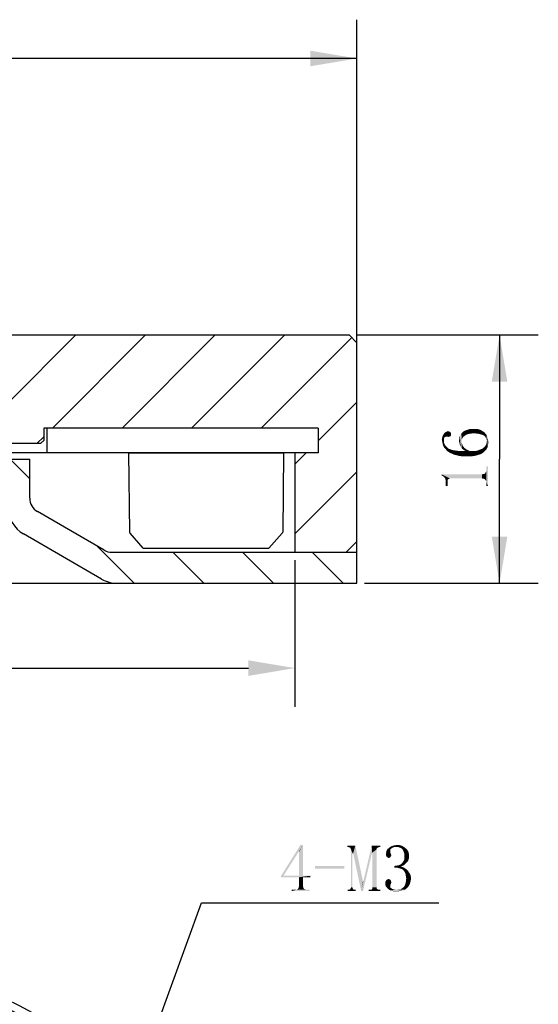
# Model space of a CAD drawing. Header units: millimetres. Extents: x 99 to 211, y 61 to 253.
# Tile 4 of 4: x 178 to 211, y 187 to 251. Entities that reach past the tile are written whole.
import ezdxf

# ---------------------------------------------------------------- set-up
doc = ezdxf.new("R2010")
doc.units = ezdxf.units.MM
doc.header["$LTSCALE"] = 23.1
doc.header["$PDMODE"] = 3
doc.header["$PDSIZE"] = 8
doc.layers.get('0').update_dxf_attribs({"linetype": 'CONTINUOUS'})
doc.layers.get('Defpoints').update_dxf_attribs({"linetype": 'CONTINUOUS'})
for name, color, linetype in [('00_COMPONENTS', 7, 'CONTINUOUS'), ('08_ALL_DRAFTS', 7, 'CONTINUOUS'), ('09_ALL_ROUNDS', 7, 'CONTINUOUS'), ('51__DRAFT_DIMS', 7, 'CONTINUOUS')]:
    doc.layers.add(name, color=color, linetype=linetype)
doc.styles.get("Standard").update_dxf_attribs({"font": 'simfang.ttf'})
doc.dimstyles.new('DIMSTYLE_2', dxfattribs={"dimtxt": 3, "dimasz": 3, "dimexe": 2.5, "dimexo": 0.5, "dimtad": 1, "dimdsep": 46, "dimtxsty": 'STANDARD', "dimblk": '_FILLED', "dimblk1": '_FILLED', "dimblk2": '_FILLED', "dimcen": 0.09, "dimclrt": 3, "dimazin": 2, "dimtp": 0.1, "dimtm": 0.1, "dimtfac": 1, "dimtofl": 0, "dimtmove": 0, "dimatfit": 1, "dimldrblk": '_FILLED', "dimfxl": 1, "dimtolj": 1, "dimarcsym": 0})
doc.dimstyles.new('DIMSTYLE_3', dxfattribs={"dimtxt": 3, "dimasz": 3, "dimexe": 2.5, "dimexo": 0.5, "dimgap": 0.75, "dimtad": 1, "dimdsep": 46, "dimtxsty": 'STANDARD', "dimblk": '_FILLED', "dimblk1": '_FILLED', "dimblk2": '_FILLED', "dimcen": 0.09, "dimclrt": 3, "dimazin": 2, "dimtp": 0.3, "dimtm": 0.3, "dimtfac": 1, "dimtofl": 0, "dimtmove": 0, "dimatfit": 3, "dimldrblk": '_FILLED', "dimfxl": 1, "dimtolj": 1, "dimarcsym": 0})
doc.dimstyles.new('DIMSTYLE_4', dxfattribs={"dimtxt": 3, "dimasz": 3, "dimexe": 2.5, "dimexo": 0.5, "dimgap": 0.75, "dimtad": 1, "dimdsep": 46, "dimtxsty": 'STANDARD', "dimblk": '_FILLED', "dimblk1": '_FILLED', "dimblk2": '_FILLED', "dimcen": 0.09, "dimclrt": 3, "dimazin": 2, "dimtp": 0.2, "dimtm": 0.2, "dimtfac": 1, "dimtofl": 0, "dimtmove": 0, "dimatfit": 3, "dimldrblk": '_FILLED', "dimfxl": 1, "dimtolj": 1, "dimarcsym": 0})
pattern_1 = [(45, (0, 0), (-5.9397, 5.9397), [])]

# ---------------------------------------------------------------- blocks, each defined once
blk = doc.blocks.new('_FILLED')
at = {"color": 0, "linetype": 'ByBlock'}
blk.add_solid([(0, 0), (-1, 0.167), (-1, -0.167)], dxfattribs=at)
blk = doc.blocks.new('*D2')
at = {"layer": '51__DRAFT_DIMS', "color": 4}
for p, q in [((182.851, 176.185), (189.338, 194.045)), ((189.338, 194.045), (192.838, 194.045)), ((192.838, 194.045), (204.651, 194.045))]:
    blk.add_line(p, q, dxfattribs=at)
at = {"layer": '51__DRAFT_DIMS', "color": 4, "xscale": 3, "yscale": 3, "zscale": 3, "rotation": 250.0402917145}
blk.add_blockref('_FILLED', (182.851, 176.185), dxfattribs=at)
blk = doc.blocks.new('*D3')
at = {"layer": '51__DRAFT_DIMS', "color": 4}
for p, q in [((119.358, 229.627), (119.358, 250.942)), ((199.358, 229.627), (199.358, 250.942)), ((119.358, 248.442), (159.358, 248.442)), ((199.358, 248.442), (159.358, 248.442))]:
    blk.add_line(p, q, dxfattribs=at)
at = {"layer": '51__DRAFT_DIMS', "color": 4, "xscale": 3, "yscale": 3, "zscale": 3, "rotation": 180}
blk.add_blockref('_FILLED', (119.358, 248.442), dxfattribs=at)
at = {"layer": '51__DRAFT_DIMS', "color": 4, "xscale": 3, "yscale": 3, "zscale": 3}
blk.add_blockref('_FILLED', (199.358, 248.442), dxfattribs=at)
blk = doc.blocks.new('*D5')
at = {"layer": '51__DRAFT_DIMS', "color": 4}
for p, q in [((199.358, 230.627), (211.06, 230.627)), ((208.56, 230.627), (208.56, 222.627)), ((208.56, 214.627), (208.56, 222.627)), ((199.858, 214.627), (211.06, 214.627))]:
    blk.add_line(p, q, dxfattribs=at)
at = {"layer": '51__DRAFT_DIMS', "color": 4, "xscale": 3, "yscale": 3, "zscale": 3}
for p, rotation in [((208.56, 230.627), 90), ((208.56, 214.627), 270)]:
    blk.add_blockref('_FILLED', p, dxfattribs=dict(at, rotation=rotation))
blk = doc.blocks.new('*D8')
at = {"layer": '51__DRAFT_DIMS', "color": 0, "lineweight": -2}
for p, q in [((123.358, 216.127), (123.358, 206.662)), ((195.358, 216.127), (195.358, 206.662)), ((126.358, 209.162), (192.358, 209.162))]:
    blk.add_line(p, q, dxfattribs=at)
at = {"layer": 'Defpoints', "color": 0}
for p in [(123.358, 216.627), (195.358, 216.627), (195.358, 209.162)]:
    blk.add_point(p, dxfattribs=at)
at = {"layer": '51__DRAFT_DIMS', "color": 0, "linetype": 'ByBlock', "lineweight": -2, "xscale": 3, "yscale": 3, "zscale": 3, "rotation": 180}
blk.add_blockref('_FILLED', (123.358, 209.162), dxfattribs=at)
at = {"layer": '51__DRAFT_DIMS', "color": 0, "linetype": 'ByBlock', "lineweight": -2, "xscale": 3, "yscale": 3, "zscale": 3}
blk.add_blockref('_FILLED', (195.358, 209.162), dxfattribs=at)
at = {"layer": '51__DRAFT_DIMS', "color": 3, "insert": (159.358, 211.429), "char_height": 3, "attachment_point": 5}
blk.add_mtext('\\A1;72', dxfattribs=at)

msp = doc.modelspace()

# ---------------------------------------------------------------- hatches: boundary and pattern name
h = msp.add_hatch()
h.set_pattern_fill('ANSI31', color=256)
h.paths.add_polyline_path([(139.35848, 224.62708), (139.55848, 224.62708), (139.55848, 223.82708), (139.75848, 223.62708), (141.85848, 223.62708), (141.85848, 230.12708), (141.35848, 230.62708), (119.85848, 230.62708), (119.35848, 230.12708), (119.35848, 216.62708), (123.35848, 216.62708), (123.35848, 223.02708), (121.85848, 223.02708), (121.85848, 224.62708)])
h.paths.add_polyline_path([(199.35848, 216.62708), (199.35848, 230.12708), (198.85848, 230.62708), (177.35848, 230.62708), (176.85848, 230.12708), (176.85848, 223.62708), (178.95848, 223.62708), (179.15848, 223.82708), (179.15848, 224.62708), (179.35848, 224.62708), (196.85865, 224.63907), (196.85848, 223.02708), (195.35848, 223.02708), (195.35848, 216.62708)])
h = msp.add_hatch()
h.set_pattern_fill('DEFAULT__4', color=4, scale=8.4, angle=45, style=0, pattern_type=0)
h.set_pattern_definition(pattern_1)
edge = h.paths.add_edge_path()
edge.add_line((183.79748, 223.02708), (180.993, 223.02708))
edge.add_line((183.79748, 223.02708), (183.79748, 222.27708))
edge.add_line((183.79748, 222.27708), (180.993, 222.27708))
edge.add_line((180.993, 223.02708), (180.993, 222.27708))
h = msp.add_hatch()
h.set_pattern_fill('DEFAULT__8', color=4, scale=8.4, angle=45, style=0, pattern_type=0)
h.set_pattern_definition(pattern_1)
edge = h.paths.add_edge_path()
edge.add_line((183.98632, 223.02708), (184.87532, 223.02708))
edge.add_line((184.87532, 223.02708), (184.87532, 222.41748))
edge.add_line((183.98632, 222.41748), (184.87532, 222.41748))
edge.add_line((183.98632, 223.02708), (183.98632, 222.41748))
h = msp.add_hatch()
h.set_pattern_fill('DEFAULT__10', color=4, scale=8.4, angle=45, style=0, pattern_type=0)
h.set_pattern_definition(pattern_1)
edge = h.paths.add_edge_path()
edge.add_line((190.71326, 223.02708), (189.03686, 223.02708))
edge.add_line((190.71326, 223.02708), (190.71326, 221.45228))
edge.add_line((190.71326, 221.45228), (189.03686, 221.45228))
edge.add_line((189.03686, 223.02708), (189.03686, 221.45228))
h = msp.add_hatch()
h.set_pattern_fill('DEFAULT__6', color=4, scale=8.4, angle=45, style=0, pattern_type=0)
h.set_pattern_definition(pattern_1)
edge = h.paths.add_edge_path()
edge.add_line((193.78133, 223.02708), (190.9795, 223.02708))
edge.add_line((193.78133, 223.02708), (193.78133, 222.27708))
edge.add_line((193.78133, 222.27708), (192.89926, 222.27708))
edge.add_line((192.89926, 222.27708), (192.89926, 222.22708))
edge.add_line((192.89926, 222.22708), (192.63788, 222.22708))
edge.add_line((192.63788, 222.27708), (192.63788, 222.22708))
edge.add_line((192.63788, 222.27708), (192.55761, 222.27708))
edge.add_line((192.55761, 222.27708), (192.55761, 222.22708))
edge.add_line((192.55761, 222.22708), (192.50164, 222.22708))
edge.add_line((192.50164, 222.27708), (192.50164, 222.22708))
edge.add_line((192.50164, 222.27708), (192.36609, 222.27708))
edge.add_line((192.36609, 222.27708), (192.36609, 222.22708))
edge.add_line((192.36609, 222.22708), (192.24107, 222.22708))
edge.add_line((192.24107, 222.27708), (192.24107, 222.22708))
edge.add_line((192.24107, 222.27708), (192.0125, 222.27708))
edge.add_line((192.0125, 222.27708), (192.0125, 222.22708))
edge.add_line((192.0125, 222.22708), (191.97473, 222.22708))
edge.add_line((191.97473, 222.27708), (191.97473, 222.22708))
edge.add_line((191.97473, 222.27708), (190.9795, 222.27708))
edge.add_line((190.9795, 223.02708), (190.9795, 222.27708))
h = msp.add_hatch()
h.set_pattern_fill('ANSI31', color=256, angle=90)
h.paths.add_polyline_path([(183.56233, 216.62708, -0.1316525), (183.06233, 216.76106), (178.75848, 219.24588, -0.26794919), (178.25848, 220.11191), (178.25848, 222.62708), (176.85848, 222.62708), (176.85848, 219.53456, 0.26794919), (177.85848, 217.80251), (182.89438, 214.89503, 0.1316525), (183.89438, 214.62708), (199.35848, 214.62708), (199.35848, 216.62708), (195.35848, 216.62708)])
h.paths.add_polyline_path([(123.35848, 216.62708), (119.35848, 216.62708), (119.35848, 214.62708), (134.82258, 214.62708, 0.1316525), (135.82258, 214.89503), (140.85848, 217.80251, 0.26794919), (141.85848, 219.53456), (141.85848, 222.62708), (140.45848, 222.62708), (140.45848, 220.11191, -0.26794919), (139.95848, 219.24588), (135.65463, 216.76106, -0.1316525), (135.15463, 216.62708)])

# ---------------------------------------------------------------- linework, layer by layer
for p, q in [((184.6342, 223.02708), (194.6342, 223.02708)), ((185.5842, 216.8875), (184.72625, 217.85584)), ((193.6842, 216.8875), (194.54216, 217.85584)), ((185.5842, 216.8875), (193.6842, 216.8875))]:
    msp.add_line(p, q)
at = {"color": 7}
for p, q in [((140.45848, 222.62708), (178.25848, 222.62708)), ((178.25848, 220.11191), (178.25848, 222.62708)), ((183.06233, 216.76106), (178.75848, 219.24588)), ((182.89438, 214.89503), (177.85848, 217.80251)), ((183.56233, 216.62708), (199.35848, 216.62708)), ((199.35848, 214.62708), (199.35848, 216.62708)), ((119.35848, 214.62708), (199.35848, 214.62708))]:
    msp.add_line(p, q, dxfattribs=at)
for centre, radius, start, end in [((178.85848, 219.53456), 2, 180, 240), ((179.25848, 220.11191), 1, 180, 240), ((183.56233, 217.62708), 1, 240, 270), ((183.89438, 216.62708), 2, 240, 270)]:
    msp.add_arc(centre, radius, start, end, dxfattribs=at)
at = {"layer": '00_COMPONENTS', "color": 7}
for p, q in [((119.85848, 230.62708), (198.85848, 230.62708)), ((198.85848, 230.62708), (199.35848, 230.12708)), ((199.35848, 214.62708), (199.35848, 230.12708)), ((196.85848, 224.62708), (179.15848, 224.62708)), ((179.15848, 224.62708), (179.15848, 223.82708)), ((179.35848, 224.62708), (179.35844, 223.02708)), ((196.85848, 224.62708), (196.85848, 223.02708)), ((196.85865, 224.57216), (196.85865, 223.02708)), ((178.95848, 223.62708), (139.75848, 223.62708)), ((178.95848, 223.62708), (179.15848, 223.82708)), ((196.85865, 223.02708), (121.85848, 223.02708)), ((195.35848, 223.02708), (195.35848, 216.62708)), ((119.35848, 214.62708), (199.35848, 214.62708))]:
    msp.add_line(p, q, dxfattribs=at)
for radius in [40, 39.5]:
    msp.add_circle((159.35848, 151.79378), radius, dxfattribs=at)
at = {"layer": '08_ALL_DRAFTS', "color": 7}
for p, q in [((184.6342, 223.02708), (184.69653, 217.92576)), ((194.6342, 223.02708), (194.57188, 217.92576))]:
    msp.add_line(p, q, dxfattribs=at)
at = {"layer": '09_ALL_ROUNDS', "color": 7}
for centre, start, end in [((184.79652, 217.92698), 180.7, 225.35), ((194.47188, 217.92698), 314.65, 359.3)]:
    msp.add_arc(centre, 0.1, start, end, dxfattribs=at)
at = {"layer": '51__DRAFT_DIMS', "color": 3}
for points in [[(204.85703, 223.77552), (204.83359, 223.89271), (204.85703, 224.00989)], [(204.88047, 223.65833), (204.85703, 224.00989), (204.88047, 224.10364)], [(204.85703, 224.00989), (204.88047, 223.65833), (204.85703, 223.77552)], [(204.9039, 223.54114), (204.88047, 224.10364), (204.92734, 224.19739)], [(204.88047, 224.10364), (204.9039, 223.54114), (204.88047, 223.65833)], [(204.92734, 224.19739), (204.95078, 223.44739), (204.9039, 223.54114)], [(204.97422, 223.96302), (204.92734, 224.19739), (204.97422, 224.26771)], [(204.97422, 223.70521), (204.95078, 223.44739), (204.92734, 224.19739)], [(204.97422, 223.84583), (204.97422, 223.70521), (204.92734, 224.19739)], [(204.97422, 223.89271), (204.97422, 223.84583), (204.92734, 224.19739)], [(204.97422, 223.96302), (204.97422, 223.89271), (204.92734, 224.19739)], [(204.99765, 224.03333), (204.97422, 224.26771), (205.04453, 224.33802)], [(204.97422, 224.26771), (204.99765, 223.98646), (204.97422, 223.96302)], [(204.99765, 224.03333), (204.99765, 223.98646), (204.97422, 224.26771)], [(205.04453, 224.33802), (205.06797, 224.05677), (204.99765, 224.03333)], [(205.11484, 224.08021), (205.04453, 224.33802), (205.11484, 224.38489)], [(205.11484, 224.08021), (205.06797, 224.05677), (205.04453, 224.33802)], [(205.11484, 224.38489), (205.16172, 224.40833), (205.18515, 224.08021)], [(205.11484, 224.38489), (205.18515, 224.08021), (205.11484, 224.08021)], [(205.18515, 224.08021), (205.16172, 224.40833), (205.23203, 224.43177)], [(205.23203, 224.43177), (205.25547, 224.05677), (205.18515, 224.08021)], [(205.25547, 224.05677), (205.23203, 224.43177), (205.30234, 224.40833)], [(205.30234, 224.40833), (205.32578, 224.08021), (205.25547, 224.05677)], [(205.32578, 224.08021), (205.30234, 224.40833), (205.37265, 224.38489)], [(205.37265, 224.38489), (205.39609, 224.10364), (205.32578, 224.08021)], [(205.41953, 224.15052), (205.39609, 224.10364), (205.37265, 224.38489)], [(205.41953, 224.24427), (205.41953, 224.15052), (205.37265, 224.38489)], [(205.41953, 224.24427), (205.37265, 224.38489), (205.41953, 224.31458)], [(205.98203, 223.61146), (205.95859, 223.98646), (205.98203, 224.08021)], [(205.95859, 223.89271), (205.95859, 223.98646), (205.98203, 223.61146)], [(206.00547, 223.51771), (205.98203, 224.08021), (206.00547, 224.15052)], [(205.98203, 224.08021), (206.00547, 223.51771), (205.98203, 223.61146)], [(206.05234, 223.42396), (206.00547, 224.15052), (206.05234, 224.22083)], [(206.00547, 224.15052), (206.05234, 223.42396), (206.00547, 223.51771)], [(206.05234, 224.22083), (206.09922, 224.29114), (206.12265, 223.33021)], [(206.05234, 224.22083), (206.12265, 223.33021), (206.05234, 223.42396)], [(206.12265, 223.89271), (206.09922, 224.29114), (206.14609, 224.33802)], [(206.12265, 223.68177), (206.12265, 223.33021), (206.09922, 224.29114)], [(206.12265, 223.77552), (206.12265, 223.68177), (206.09922, 224.29114)], [(206.12265, 223.89271), (206.12265, 223.77552), (206.09922, 224.29114)], [(206.14609, 224.33802), (206.16953, 223.98646), (206.12265, 223.89271)], [(206.2164, 224.05677), (206.14609, 224.33802), (206.2164, 224.40833)], [(206.2164, 224.05677), (206.16953, 223.98646), (206.14609, 224.33802)], [(206.31015, 224.12708), (206.2164, 224.40833), (206.35703, 224.47864)], [(206.2164, 224.40833), (206.31015, 224.12708), (206.2164, 224.05677)], [(206.35703, 224.47864), (206.4039, 224.19739), (206.31015, 224.12708)], [(206.4039, 224.19739), (206.35703, 224.47864), (206.52109, 224.52552)], [(206.52109, 224.52552), (206.54453, 224.24427), (206.4039, 224.19739)], [(206.54453, 224.24427), (206.52109, 224.52552), (206.66172, 224.57239)], [(206.66172, 224.57239), (206.68515, 224.26771), (206.54453, 224.24427)], [(206.84922, 224.29114), (206.68515, 224.26771), (206.66172, 224.57239)], [(206.84922, 224.29114), (206.66172, 224.57239), (206.84922, 224.57239)], [(206.84922, 224.57239), (206.9664, 224.29114), (206.84922, 224.29114)], [(206.9664, 224.29114), (206.84922, 224.57239), (206.9664, 224.57239)], [(206.9664, 224.57239), (207.08359, 224.26771), (206.9664, 224.29114)], [(207.08359, 224.26771), (206.9664, 224.57239), (207.08359, 224.57239)], [(207.08359, 224.57239), (207.17734, 224.26771), (207.08359, 224.26771)], [(207.17734, 224.26771), (207.08359, 224.57239), (207.20078, 224.54896)], [(207.20078, 224.54896), (207.27109, 224.24427), (207.17734, 224.26771)], [(207.27109, 224.24427), (207.20078, 224.54896), (207.29453, 224.52552)], [(207.29453, 224.52552), (207.36484, 224.22083), (207.27109, 224.24427)], [(207.36484, 224.22083), (207.29453, 224.52552), (207.38828, 224.47864)], [(207.38828, 224.47864), (207.43515, 224.19739), (207.36484, 224.22083)], [(207.43515, 224.19739), (207.38828, 224.47864), (207.45859, 224.43177)], [(207.45859, 224.43177), (207.48203, 224.17396), (207.43515, 224.19739)], [(207.48203, 224.17396), (207.45859, 224.43177), (207.5289, 224.38489)], [(207.5289, 224.38489), (207.55234, 224.15052), (207.48203, 224.17396)], [(207.55234, 224.15052), (207.5289, 224.38489), (207.59922, 224.33802)], [(207.59922, 224.33802), (207.62265, 224.08021), (207.55234, 224.15052)], [(207.69297, 223.98646), (207.62265, 224.08021), (207.59922, 224.33802)], [(207.69297, 223.98646), (207.59922, 224.33802), (207.7164, 224.19739)], [(207.7164, 224.19739), (207.7164, 223.86927), (207.69297, 223.98646)], [(207.7164, 224.19739), (207.73984, 223.75208), (207.7164, 223.86927)], [(207.76328, 223.35364), (207.73984, 223.75208), (207.7164, 224.19739)], [(207.76328, 223.35364), (207.7164, 224.19739), (207.78672, 224.05677)], [(207.78672, 224.05677), (207.81015, 223.42396), (207.76328, 223.35364)], [(207.81015, 223.54114), (207.81015, 223.42396), (207.78672, 224.05677)], [(207.81015, 223.54114), (207.78672, 224.05677), (207.81015, 223.91614)], [(204.97422, 223.70521), (204.99765, 223.35364), (204.95078, 223.44739)], [(204.99765, 223.35364), (204.97422, 223.70521), (205.02109, 223.56458)], [(205.02109, 223.56458), (205.0914, 223.25989), (204.99765, 223.35364)], [(205.0914, 223.25989), (205.02109, 223.56458), (205.11484, 223.44739)], [(205.11484, 223.44739), (205.16172, 223.16614), (205.0914, 223.25989)], [(205.16172, 223.16614), (205.11484, 223.44739), (205.23203, 223.33021)], [(205.23203, 223.33021), (205.25547, 223.09583), (205.16172, 223.16614)], [(205.25547, 223.09583), (205.23203, 223.33021), (205.30234, 223.28333)], [(205.95859, 223.70521), (205.93515, 223.79896), (205.95859, 223.89271)], [(205.95859, 223.89271), (205.98203, 223.61146), (205.95859, 223.70521)], [(206.12265, 223.68177), (206.14609, 223.61146), (206.19297, 223.25989)], [(206.12265, 223.68177), (206.19297, 223.25989), (206.12265, 223.33021)], [(206.14609, 223.61146), (206.16953, 223.51771), (206.19297, 223.25989)], [(206.19297, 223.25989), (206.16953, 223.51771), (206.23984, 223.42396)], [(206.23984, 223.42396), (206.28672, 223.18958), (206.19297, 223.25989)], [(206.28672, 223.18958), (206.23984, 223.42396), (206.28672, 223.35364)], [(206.28672, 223.35364), (206.38047, 223.28333), (206.4039, 223.14271)], [(206.28672, 223.35364), (206.4039, 223.14271), (206.28672, 223.18958)], [(207.57578, 223.11927), (207.45859, 223.30677), (207.57578, 223.40052)], [(207.64609, 223.18958), (207.57578, 223.40052), (207.66953, 223.51771)], [(207.57578, 223.40052), (207.64609, 223.18958), (207.57578, 223.11927)], [(207.66953, 223.51771), (207.7164, 223.25989), (207.64609, 223.18958)], [(207.7164, 223.25989), (207.66953, 223.51771), (207.7164, 223.63489)], [(207.7164, 223.63489), (207.73984, 223.75208), (207.76328, 223.35364)], [(207.7164, 223.63489), (207.76328, 223.35364), (207.7164, 223.25989)], [(207.81015, 223.91614), (207.83359, 223.63489), (207.81015, 223.54114)], [(207.83359, 223.63489), (207.81015, 223.91614), (207.83359, 223.75208)], [(205.30234, 223.28333), (205.37265, 223.02552), (205.25547, 223.09583)], [(205.37265, 223.02552), (205.30234, 223.28333), (205.39609, 223.25989)], [(205.39609, 223.25989), (205.48984, 222.97864), (205.37265, 223.02552)], [(205.48984, 222.97864), (205.39609, 223.25989), (205.51328, 223.21302)], [(205.51328, 223.21302), (205.63047, 222.90833), (205.48984, 222.97864)], [(205.63047, 222.90833), (205.51328, 223.21302), (205.6539, 223.18958)], [(205.6539, 223.18958), (205.77109, 222.88489), (205.63047, 222.90833)], [(205.77109, 222.88489), (205.6539, 223.18958), (205.81797, 223.16614)], [(205.81797, 223.16614), (205.93515, 222.83802), (205.77109, 222.88489)], [(205.93515, 222.83802), (205.81797, 223.16614), (205.98203, 223.14271)], [(205.98203, 223.14271), (206.09922, 222.81458), (205.93515, 222.83802)], [(206.09922, 222.81458), (205.98203, 223.14271), (206.16953, 223.14271)], [(206.16953, 223.14271), (206.28672, 222.81458), (206.09922, 222.81458)], [(206.28672, 222.81458), (206.16953, 223.14271), (206.4039, 223.14271)], [(206.4039, 223.14271), (206.47422, 222.81458), (206.28672, 222.81458)], [(206.47422, 222.81458), (206.4039, 223.14271), (206.38047, 223.28333)], [(206.47422, 222.81458), (206.38047, 223.28333), (206.49765, 223.21302)], [(206.49765, 223.21302), (206.63828, 222.81458), (206.47422, 222.81458)], [(206.63828, 222.81458), (206.49765, 223.21302), (206.66172, 223.14271)], [(206.66172, 223.14271), (206.80234, 222.81458), (206.63828, 222.81458)], [(206.80234, 222.81458), (206.66172, 223.14271), (206.89609, 223.14271)], [(206.89609, 223.14271), (206.94297, 222.83802), (206.80234, 222.81458)], [(207.06015, 222.86146), (206.89609, 223.14271), (207.10703, 223.16614)], [(207.06015, 222.86146), (206.94297, 222.83802), (206.89609, 223.14271)], [(207.10703, 223.16614), (207.20078, 222.90833), (207.06015, 222.86146)], [(207.20078, 222.90833), (207.10703, 223.16614), (207.29453, 223.23646)], [(207.29453, 223.23646), (207.31797, 222.93177), (207.20078, 222.90833)], [(207.41172, 222.97864), (207.29453, 223.23646), (207.45859, 223.30677)], [(207.41172, 222.97864), (207.31797, 222.93177), (207.29453, 223.23646)], [(207.45859, 223.30677), (207.50547, 223.04896), (207.41172, 222.97864)], [(207.57578, 223.11927), (207.50547, 223.04896), (207.45859, 223.30677)], [(207.7164, 221.97083), (207.7164, 222.15833), (207.81015, 220.89271)], [(207.81015, 220.89271), (207.7164, 222.15833), (207.81015, 222.15833)], [(204.83359, 221.64271), (204.88047, 221.54896), (204.83359, 221.57239)], [(204.95078, 221.50208), (204.88047, 221.54896), (204.83359, 221.64271)], [(204.99765, 221.45521), (204.95078, 221.50208), (204.83359, 221.64271)], [(205.20859, 221.29114), (204.99765, 221.45521), (204.83359, 221.64271)], [(205.25547, 221.33802), (205.20859, 221.29114), (204.83359, 221.64271)], [(205.30234, 221.36146), (205.25547, 221.33802), (204.83359, 221.64271)], [(205.34922, 221.38489), (205.30234, 221.36146), (204.83359, 221.64271)], [(207.43516, 221.38489), (205.34922, 221.38489), (204.83359, 221.64271)], [(207.43516, 221.38489), (204.83359, 221.64271), (207.43516, 221.64271)], [(205.20859, 221.19739), (205.04453, 221.38489), (204.99765, 221.45521)], [(205.20859, 221.29114), (205.20859, 221.19739), (204.99765, 221.45521)], [(207.50547, 221.36146), (207.43516, 221.64271), (207.50547, 221.66614)], [(207.43516, 221.64271), (207.50547, 221.36146), (207.43516, 221.38489)], [(207.50547, 221.66614), (207.55234, 221.36146), (207.50547, 221.36146)], [(207.55234, 221.36146), (207.50547, 221.66614), (207.55234, 221.66614)], [(207.59922, 221.33802), (207.55234, 221.66614), (207.59922, 221.68958)], [(207.55234, 221.66614), (207.59922, 221.33802), (207.55234, 221.36146)], [(207.64609, 221.29114), (207.59922, 221.68958), (207.64609, 221.73646)], [(207.59922, 221.68958), (207.64609, 221.29114), (207.59922, 221.33802)], [(207.66953, 221.24427), (207.64609, 221.73646), (207.66953, 221.78333)], [(207.64609, 221.73646), (207.66953, 221.24427), (207.64609, 221.29114)], [(207.69297, 221.19739), (207.66953, 221.78333), (207.69297, 221.83021)], [(207.66953, 221.78333), (207.69297, 221.19739), (207.66953, 221.24427)], [(207.7164, 221.12708), (207.69297, 221.83021), (207.7164, 221.90052)], [(207.69297, 221.83021), (207.7164, 221.12708), (207.69297, 221.19739)], [(207.7164, 221.90052), (207.7164, 221.97083), (207.81015, 220.89271)], [(207.7164, 221.12708), (207.7164, 221.90052), (207.81015, 220.89271)], [(205.20859, 221.19739), (205.06797, 221.31458), (205.04453, 221.38489)], [(205.20859, 220.89271), (205.0914, 221.24427), (205.06797, 221.31458)], [(205.20859, 221.19739), (205.20859, 220.89271), (205.06797, 221.31458)], [(205.0914, 221.15052), (205.0914, 221.24427), (205.20859, 220.89271)], [(205.0914, 221.05677), (205.0914, 221.15052), (205.20859, 220.89271)], [(205.0914, 221.05677), (205.20859, 220.89271), (205.0914, 220.89271)], [(207.7164, 221.05677), (207.7164, 221.12708), (207.81015, 220.89271)], [(207.7164, 221.05677), (207.81015, 220.89271), (207.7164, 220.89271)], [(195.8849, 197.77188), (195.60365, 197.32657), (194.45521, 195.75626)], [(195.8849, 197.77188), (194.45521, 195.75626), (195.72084, 197.77188)], [(195.60365, 197.32657), (194.61927, 195.77969), (194.45521, 195.75626)], [(195.62709, 197.32657), (195.60365, 197.32657), (195.8849, 197.77188)], [(195.62709, 195.77969), (195.62709, 197.32657), (195.8849, 197.77188)], [(195.62709, 195.77969), (195.8849, 197.77188), (195.8849, 195.77969)], [(199.2599, 197.72501), (198.74427, 197.63126), (198.74427, 197.72501)], [(198.81459, 197.63126), (198.74427, 197.63126), (199.2599, 197.72501)], [(198.8849, 197.60782), (198.81459, 197.63126), (199.2599, 197.72501)], [(198.93177, 197.58438), (198.8849, 197.60782), (199.2599, 197.72501)], [(198.95521, 197.53751), (198.93177, 197.58438), (199.2599, 197.72501)], [(198.97865, 197.49063), (198.95521, 197.53751), (199.2599, 197.72501)], [(199.0724, 197.23282), (198.97865, 197.49063), (199.2599, 197.72501)], [(199.0724, 197.23282), (198.97865, 195.02969), (198.97865, 197.49063)], [(199.11927, 197.23282), (199.0724, 197.23282), (199.2599, 197.72501)], [(199.11927, 197.23282), (199.2599, 197.72501), (199.75209, 195.42813)], [(200.33802, 197.27969), (199.77552, 195.42813), (200.31459, 197.72501)], [(200.31459, 197.72501), (200.87709, 197.72501), (200.68959, 197.58438)], [(200.31459, 197.72501), (200.68959, 197.58438), (200.33802, 197.27969)], [(200.68959, 197.58438), (200.64271, 197.53751), (200.33802, 197.27969)], [(200.64271, 197.53751), (200.64271, 197.49063), (200.33802, 197.27969)], [(200.36146, 197.27969), (200.33802, 197.27969), (200.64271, 197.49063)], [(200.36146, 195.02969), (200.36146, 197.27969), (200.64271, 197.49063)], [(200.36146, 195.02969), (200.64271, 197.49063), (200.64271, 195.02969)], [(200.87709, 197.72501), (200.73646, 197.60782), (200.68959, 197.58438)], [(200.87709, 197.72501), (200.80677, 197.63126), (200.73646, 197.60782)], [(200.80677, 197.63126), (200.87709, 197.72501), (200.87709, 197.63126)], [(201.5099, 197.37344), (201.25209, 197.30313), (201.27552, 197.42032)], [(201.5099, 197.37344), (201.5099, 197.32657), (201.25209, 197.30313)], [(201.25209, 197.30313), (201.5099, 197.32657), (201.5099, 197.27969)], [(201.53334, 197.49063), (201.27552, 197.42032), (201.34584, 197.51407)], [(201.53334, 197.49063), (201.5099, 197.44376), (201.27552, 197.42032)], [(201.27552, 197.42032), (201.5099, 197.44376), (201.5099, 197.37344)], [(201.65052, 197.58438), (201.34584, 197.51407), (201.46302, 197.60782)], [(201.65052, 197.58438), (201.58021, 197.53751), (201.34584, 197.51407)], [(201.34584, 197.51407), (201.58021, 197.53751), (201.53334, 197.49063)], [(201.76771, 197.63126), (201.46302, 197.60782), (201.58021, 197.67813)], [(201.46302, 197.60782), (201.76771, 197.63126), (201.65052, 197.58438)], [(202.28334, 197.70157), (201.58021, 197.67813), (201.6974, 197.72501)], [(201.76771, 197.63126), (201.58021, 197.67813), (202.28334, 197.70157)], [(202.14271, 197.74844), (201.6974, 197.72501), (201.83802, 197.74844)], [(201.6974, 197.72501), (202.14271, 197.74844), (202.28334, 197.70157)], [(201.90834, 197.63126), (201.76771, 197.63126), (202.28334, 197.70157)], [(201.83802, 197.74844), (201.97865, 197.77188), (202.14271, 197.74844)], [(202.02552, 197.63126), (201.90834, 197.63126), (202.28334, 197.70157)], [(202.02552, 197.63126), (202.28334, 197.70157), (202.40052, 197.63126)], [(202.40052, 197.63126), (202.14271, 197.58438), (202.02552, 197.63126)], [(202.23646, 197.53751), (202.14271, 197.58438), (202.40052, 197.63126)], [(202.23646, 197.53751), (202.40052, 197.63126), (202.51771, 197.53751)], [(202.51771, 197.53751), (202.30677, 197.46719), (202.23646, 197.53751)], [(202.30677, 197.46719), (202.51771, 197.53751), (202.61146, 197.44376)], [(202.61146, 197.44376), (202.35365, 197.37344), (202.30677, 197.46719)], [(202.35365, 197.37344), (202.61146, 197.44376), (202.68177, 197.32657)], [(202.68177, 197.32657), (202.40052, 197.25626), (202.35365, 197.37344)], [(202.40052, 197.25626), (202.68177, 197.32657), (202.70521, 197.20938)], [(198.97865, 195.02969), (199.0724, 197.23282), (199.0724, 195.02969)], [(199.75209, 195.42813), (199.6349, 194.79532), (199.11927, 197.23282)], [(199.6349, 194.79532), (199.77552, 195.42813), (200.33802, 197.27969)], [(199.6349, 194.79532), (200.33802, 197.27969), (199.75209, 194.79532)], [(201.5099, 197.27969), (201.22865, 197.18594), (201.25209, 197.30313)], [(201.5099, 197.27969), (201.53334, 197.23282), (201.22865, 197.18594)], [(201.53334, 197.23282), (201.53334, 197.20938), (201.22865, 197.18594)], [(201.22865, 197.18594), (201.53334, 197.20938), (201.55677, 197.16251)], [(201.55677, 197.16251), (201.22865, 197.11563), (201.22865, 197.18594)], [(201.22865, 197.11563), (201.55677, 197.16251), (201.58021, 197.11563)], [(201.58021, 197.11563), (201.25209, 197.06876), (201.22865, 197.11563)], [(201.25209, 197.06876), (201.58021, 197.11563), (201.55677, 197.04532)], [(201.55677, 197.04532), (201.25209, 197.02188), (201.25209, 197.06876)], [(201.29896, 196.99844), (201.25209, 197.02188), (201.55677, 197.04532)], [(201.29896, 196.99844), (201.55677, 197.04532), (201.53334, 196.99844)], [(201.53334, 196.99844), (201.34584, 196.95157), (201.29896, 196.99844)], [(201.34584, 196.95157), (201.53334, 196.99844), (201.48646, 196.95157)], [(201.48646, 196.95157), (201.41615, 196.92813), (201.34584, 196.95157)], [(202.65834, 196.74063), (202.33021, 196.67032), (202.40052, 196.78751)], [(202.33021, 196.67032), (202.65834, 196.74063), (202.58802, 196.64688)], [(202.70521, 197.20938), (202.42396, 197.16251), (202.40052, 197.25626)], [(202.70521, 196.85782), (202.40052, 196.78751), (202.42396, 196.90469)], [(202.40052, 196.78751), (202.70521, 196.85782), (202.65834, 196.74063)], [(202.42396, 197.16251), (202.70521, 197.20938), (202.72865, 197.09219)], [(202.72865, 197.09219), (202.42396, 197.04532), (202.42396, 197.16251)], [(202.42396, 197.04532), (202.72865, 197.09219), (202.72865, 196.97501)], [(202.72865, 196.97501), (202.42396, 196.90469), (202.42396, 197.04532)], [(202.42396, 196.90469), (202.72865, 196.97501), (202.70521, 196.85782)], [(198.55677, 196.41251), (196.65834, 196.24844), (196.65834, 196.41251)], [(196.65834, 196.24844), (198.55677, 196.41251), (198.55677, 196.24844)], [(202.33021, 196.43594), (201.76771, 196.41251), (201.93177, 196.43594)], [(201.76771, 196.41251), (202.33021, 196.43594), (202.18959, 196.38907)], [(202.18959, 196.38907), (201.76771, 196.29532), (201.76771, 196.41251)], [(202.18959, 196.38907), (202.37709, 196.31876), (201.76771, 196.29532)], [(201.86146, 196.29532), (201.76771, 196.29532), (202.37709, 196.31876)], [(201.97865, 196.29532), (201.86146, 196.29532), (202.37709, 196.31876)], [(201.93177, 196.43594), (202.0724, 196.45938), (202.42396, 196.48282)], [(201.93177, 196.43594), (202.42396, 196.48282), (202.33021, 196.43594)], [(202.04896, 196.27188), (201.97865, 196.29532), (202.37709, 196.31876)], [(202.14271, 196.24844), (202.04896, 196.27188), (202.37709, 196.31876)], [(202.42396, 196.48282), (202.0724, 196.45938), (202.16615, 196.50626)], [(202.21302, 196.22501), (202.14271, 196.24844), (202.37709, 196.31876)], [(202.51771, 196.57657), (202.16615, 196.50626), (202.2599, 196.57657)], [(202.16615, 196.50626), (202.51771, 196.57657), (202.42396, 196.48282)], [(202.21302, 196.22501), (202.37709, 196.31876), (202.51771, 196.22501)], [(202.51771, 196.22501), (202.28334, 196.20157), (202.21302, 196.22501)], [(202.58802, 196.64688), (202.2599, 196.57657), (202.33021, 196.67032)], [(202.2599, 196.57657), (202.58802, 196.64688), (202.51771, 196.57657)], [(202.33021, 196.15469), (202.28334, 196.20157), (202.51771, 196.22501)], [(202.33021, 196.15469), (202.51771, 196.22501), (202.6349, 196.13126)], [(202.6349, 196.13126), (202.37709, 196.10782), (202.33021, 196.15469)], [(202.4474, 196.01407), (202.37709, 196.10782), (202.6349, 196.13126)], [(202.4474, 196.01407), (202.6349, 196.13126), (202.70521, 196.01407)], [(195.8849, 195.77969), (196.35365, 195.77969), (194.45521, 195.75626)], [(195.62709, 195.77969), (195.8849, 195.77969), (194.45521, 195.75626)], [(194.61927, 195.77969), (195.62709, 195.77969), (194.45521, 195.75626)], [(194.45521, 195.68594), (194.45521, 195.75626), (196.35365, 195.77969)], [(195.62709, 195.68594), (194.45521, 195.68594), (196.35365, 195.77969)], [(195.8849, 195.68594), (195.62709, 195.68594), (196.35365, 195.77969)], [(195.8849, 195.68594), (195.62709, 195.1), (195.62709, 195.68594)], [(195.62709, 195.1), (195.8849, 195.68594), (195.8849, 195.1)], [(195.8849, 195.68594), (196.35365, 195.77969), (196.35365, 195.68594)], [(199.75209, 195.42813), (199.77552, 195.42813), (199.6349, 194.79532)], [(201.53334, 195.49844), (201.55677, 195.42813), (201.20521, 195.40469)], [(201.53334, 195.49844), (201.20521, 195.40469), (201.25209, 195.49844)], [(201.20521, 195.40469), (201.55677, 195.42813), (201.58021, 195.35782)], [(201.46302, 195.54532), (201.5099, 195.52188), (201.25209, 195.49844)], [(201.46302, 195.54532), (201.25209, 195.49844), (201.3224, 195.54532)], [(201.25209, 195.49844), (201.5099, 195.52188), (201.53334, 195.49844)], [(201.43959, 195.56876), (201.3224, 195.54532), (201.39271, 195.56876)], [(201.3224, 195.54532), (201.43959, 195.56876), (201.46302, 195.54532)], [(202.70521, 196.01407), (202.49427, 195.89688), (202.4474, 196.01407)], [(202.70521, 196.01407), (202.77552, 195.92032), (202.49427, 195.89688)], [(202.49427, 195.89688), (202.77552, 195.92032), (202.8224, 195.80313)], [(202.8224, 195.80313), (202.51771, 195.75626), (202.49427, 195.89688)], [(202.8224, 195.42813), (202.49427, 195.28751), (202.51771, 195.42813)], [(202.49427, 195.28751), (202.8224, 195.42813), (202.77552, 195.26407)], [(202.51771, 195.75626), (202.8224, 195.80313), (202.84584, 195.68594)], [(202.84584, 195.68594), (202.54115, 195.61563), (202.51771, 195.75626)], [(202.84584, 195.56876), (202.51771, 195.42813), (202.54115, 195.61563)], [(202.51771, 195.42813), (202.84584, 195.56876), (202.8224, 195.42813)], [(202.54115, 195.61563), (202.84584, 195.68594), (202.84584, 195.56876)], [(196.14271, 194.88907), (196.30677, 194.88907), (195.15834, 194.79532)], [(196.04896, 194.88907), (196.14271, 194.88907), (195.15834, 194.79532)], [(195.48646, 194.88907), (196.04896, 194.88907), (195.15834, 194.79532)], [(195.41615, 194.88907), (195.48646, 194.88907), (195.15834, 194.79532)], [(195.36927, 194.88907), (195.41615, 194.88907), (195.15834, 194.79532)], [(195.36927, 194.88907), (195.15834, 194.79532), (195.15834, 194.88907)], [(195.15834, 194.79532), (196.30677, 194.88907), (196.30677, 194.79532)], [(195.48646, 194.88907), (195.53334, 194.91251), (195.95521, 194.93594)], [(195.48646, 194.88907), (195.95521, 194.93594), (196.04896, 194.88907)], [(195.95521, 194.93594), (195.53334, 194.91251), (195.55677, 194.93594)], [(195.93177, 194.95938), (195.55677, 194.93594), (195.58021, 194.95938)], [(195.55677, 194.93594), (195.93177, 194.95938), (195.95521, 194.93594)], [(195.90834, 195.00625), (195.58021, 194.95938), (195.60365, 195.00625)], [(195.58021, 194.95938), (195.90834, 195.00625), (195.93177, 194.95938)], [(195.8849, 195.1), (195.60365, 195.05313), (195.62709, 195.1)], [(195.60365, 195.05313), (195.8849, 195.1), (195.90834, 195.05313)], [(195.90834, 195.05313), (195.60365, 195.00625), (195.60365, 195.05313)], [(195.60365, 195.00625), (195.90834, 195.05313), (195.90834, 195.00625)], [(199.23646, 194.88907), (199.28334, 194.88907), (198.76771, 194.79532)], [(199.16615, 194.88907), (199.23646, 194.88907), (198.76771, 194.79532)], [(198.8849, 194.88907), (199.16615, 194.88907), (198.76771, 194.79532)], [(198.81459, 194.88907), (198.8849, 194.88907), (198.76771, 194.79532)], [(198.81459, 194.88907), (198.76771, 194.79532), (198.76771, 194.88907)], [(198.76771, 194.79532), (199.28334, 194.88907), (199.28334, 194.79532)], [(199.11927, 194.91251), (198.8849, 194.88907), (198.93177, 194.91251)], [(198.8849, 194.88907), (199.11927, 194.91251), (199.16615, 194.88907)], [(199.09584, 194.95938), (198.93177, 194.91251), (198.95521, 194.95938)], [(198.93177, 194.91251), (199.09584, 194.95938), (199.11927, 194.91251)], [(199.0724, 195.02969), (198.95521, 194.95938), (198.97865, 195.02969)], [(198.95521, 194.95938), (199.0724, 195.02969), (199.09584, 194.95938)], [(200.80677, 194.88907), (200.87709, 194.88907), (200.12709, 194.79532)], [(200.73646, 194.88907), (200.80677, 194.88907), (200.12709, 194.79532)], [(200.29115, 194.88907), (200.73646, 194.88907), (200.12709, 194.79532)], [(200.22084, 194.88907), (200.29115, 194.88907), (200.12709, 194.79532)], [(200.22084, 194.88907), (200.12709, 194.79532), (200.12709, 194.88907)], [(200.12709, 194.79532), (200.87709, 194.88907), (200.87709, 194.79532)], [(200.68959, 194.91251), (200.29115, 194.88907), (200.33802, 194.91251)], [(200.29115, 194.88907), (200.68959, 194.91251), (200.73646, 194.88907)], [(200.64271, 194.95938), (200.33802, 194.91251), (200.36146, 194.95938)], [(200.33802, 194.91251), (200.64271, 194.95938), (200.68959, 194.91251)], [(200.64271, 195.02969), (200.36146, 194.95938), (200.36146, 195.02969)], [(200.36146, 194.95938), (200.64271, 195.02969), (200.64271, 194.95938)], [(201.58021, 195.35782), (201.18177, 195.31094), (201.20521, 195.40469)], [(201.18177, 195.31094), (201.58021, 195.35782), (201.55677, 195.28751)], [(201.55677, 195.28751), (201.18177, 195.21719), (201.18177, 195.31094)], [(201.18177, 195.21719), (201.55677, 195.28751), (201.53334, 195.21719)], [(201.53334, 195.21719), (201.22865, 195.10001), (201.18177, 195.21719)], [(201.53334, 195.21719), (201.5099, 195.17032), (201.22865, 195.10001)], [(201.22865, 195.10001), (201.5099, 195.17032), (201.5099, 195.10001)], [(201.5099, 195.10001), (201.29896, 195.00626), (201.22865, 195.10001)], [(201.5099, 195.10001), (201.5099, 195.05313), (201.29896, 195.00626)], [(201.29896, 195.00626), (201.5099, 195.05313), (201.53334, 195.00626)], [(201.53334, 195.00626), (201.39271, 194.91251), (201.29896, 195.00626)], [(201.53334, 195.00626), (201.58021, 194.98282), (201.39271, 194.91251)], [(201.58021, 194.98282), (201.62709, 194.93594), (201.39271, 194.91251)], [(201.39271, 194.91251), (201.62709, 194.93594), (201.76771, 194.88907)], [(201.76771, 194.88907), (201.5099, 194.84219), (201.39271, 194.91251)], [(201.76771, 194.88907), (201.90834, 194.86563), (201.5099, 194.84219)], [(201.5099, 194.84219), (201.90834, 194.86563), (202.47084, 194.88907)], [(201.5099, 194.84219), (202.47084, 194.88907), (202.30677, 194.81876)], [(202.30677, 194.81876), (201.65052, 194.79532), (201.5099, 194.84219)], [(201.65052, 194.79532), (202.30677, 194.81876), (202.14271, 194.79532)], [(202.14271, 194.79532), (201.79115, 194.77188), (201.65052, 194.79532)], [(201.79115, 194.77188), (202.14271, 194.79532), (201.93177, 194.77188)], [(202.47084, 194.88907), (201.90834, 194.86563), (202.0724, 194.88907)], [(202.47084, 194.88907), (202.0724, 194.88907), (202.18959, 194.91251)], [(202.18959, 194.91251), (202.28334, 194.98282), (202.61146, 195.00626)], [(202.18959, 194.91251), (202.61146, 195.00626), (202.47084, 194.88907)], [(202.61146, 195.00626), (202.28334, 194.98282), (202.37709, 195.05313)], [(202.70521, 195.12344), (202.37709, 195.05313), (202.4474, 195.14688)], [(202.37709, 195.05313), (202.70521, 195.12344), (202.61146, 195.00626)], [(202.77552, 195.26407), (202.4474, 195.14688), (202.49427, 195.28751)], [(202.4474, 195.14688), (202.77552, 195.26407), (202.70521, 195.12344)]]:
    msp.add_solid(points, dxfattribs=at)

# ---------------------------------------------------------------- dimensions: what is measured, and where the dimension line sits
at = {"layer": '51__DRAFT_DIMS', "color": 4}
dim = msp.add_linear_dim(base=(199.35848, 248.44175), p1=(119.35848, 229.12708), p2=(199.35848, 229.12708), text='%%c<>', dimstyle='DIMSTYLE_3', dxfattribs=at)
dim.commit()
dim.dimension.update_dxf_attribs({"geometry": '*D3', "text_midpoint": (155.15536, 248.44175), "dimtype": 160})
dim = msp.add_linear_dim(base=(208.56015, 214.62708), p1=(198.85848, 230.62708), p2=(199.35848, 214.62708), angle=270, dimstyle='DIMSTYLE_4', dxfattribs=at)
dim.commit()
dim.dimension.update_dxf_attribs({"geometry": '*D5', "text_midpoint": (208.56015, 220.42396), "dimtype": 160})
dim = msp.add_linear_dim(base=(195.35848, 209.16212), p1=(123.35848, 216.62708), p2=(195.35848, 216.62708), dimstyle='DIMSTYLE_3', override={"dimtxsty": 'STANDARD', "dimldrblk": '_FILLED'}, dxfattribs=at)
dim.commit()
dim.dimension.update_dxf_attribs({"geometry": '*D8', "text_midpoint": (159.35848, 211.42927)})
dim = msp.add_diameter_dim_2p(p1=(182.85149, 176.18465), p2=(181.82741, 173.36485), text='4-M<>', dimstyle='DIMSTYLE_2', override={"dimtih": 1, "dimtoh": 1, "dimpost": '<>'}, dxfattribs=at)
dim.commit()
dim.dimension.update_dxf_attribs({"geometry": '*D2', "text_midpoint": (194.33802, 194.79532), "dimtype": 163})

doc.saveas('drawing.dxf')
